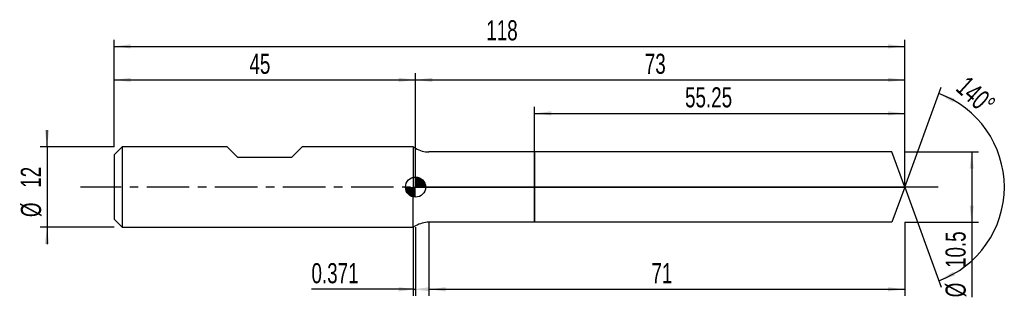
# Model space of a CAD drawing. Extents: x -14 to 133, y -16 to 25.
import ezdxf
from ezdxf.enums import TextEntityAlignment as Align

# ---------------------------------------------------------------- set-up
doc = ezdxf.new("R2010")
doc.units = 0
doc.linetypes.add('CENTER', pattern=[10.16, 6.35, -1.27, 1.27, -1.27])
doc.layers.get('0').update_dxf_attribs({"linetype": 'CONTINUOUS'})
for name, color, linetype in [('1', 4, 'CONTINUOUS'), ('2', 7, 'CONTINUOUS'), ('4', 2, 'CENTER'), ('CUT', 1, 'CONTINUOUS'), ('NOCUT', 7, 'CONTINUOUS'), ('SK1', 4, 'CONTINUOUS'), ('SK2', 7, 'CONTINUOUS'), ('SK4', 2, 'CENTER')]:
    doc.layers.add(name, color=color, linetype=linetype)
doc.dimstyles.new('SLDDIMSTYLE0', dxfattribs={"dimtxt": 3, "dimasz": 2.5, "dimexe": 0, "dimexo": 0.0625, "dimgap": 0.75, "dimtad": 1, "dimrnd": 1e-09, "dimzin": 12, "dimsah": 1, "dimcen": 0.09, "dimazin": 3, "dimtfac": 1, "dimtofl": 0, "dimtmove": 0, "dimatfit": 3})
doc.dimstyles.new('SLDDIMSTYLE1', dxfattribs={"dimtxt": 3, "dimasz": 2.5, "dimexe": 0, "dimexo": 0.0625, "dimgap": 0.75, "dimtad": 1, "dimrnd": 1e-09, "dimsah": 1, "dimcen": 0.09, "dimazin": 3, "dimtfac": 1, "dimtofl": 0, "dimtmove": 0, "dimatfit": 3})
doc.dimstyles.new('SLDDIMSTYLE2', dxfattribs={"dimtxt": 3, "dimasz": 2.5, "dimexe": 0, "dimexo": 0.0625, "dimgap": 0.75, "dimtad": 1, "dimzin": 12, "dimsah": 1, "dimcen": 0.09, "dimazin": 3, "dimtfac": 1, "dimtofl": 0, "dimtmove": 0, "dimatfit": 3})
doc.dimstyles.new('SLDDIMSTYLE3', dxfattribs={"dimtxt": 3, "dimasz": 2.5, "dimexe": 0, "dimexo": 0.0625, "dimgap": 0.75, "dimtad": 1, "dimrnd": 1e-09, "dimzin": 12, "dimsah": 1, "dimcen": 0.09, "dimazin": 3, "dimtfac": 1, "dimtmove": 0, "dimatfit": 3})

# ---------------------------------------------------------------- blocks, each defined once
blk = doc.blocks.new('_D')
at = {"layer": '2'}
for p, q in [((47, -5.25), (47, -16.25)), ((118, -5.25), (118, -16.25)), ((47, -15.25), (118, -15.25))]:
    blk.add_line(p, q, dxfattribs=at)
for points in [[(47, -15.25), (49.5, -15.56), (49.5, -14.94)], [(118, -15.25), (115.5, -14.94), (115.5, -15.56)]]:
    blk.add_solid(points, dxfattribs=at)
at = {"layer": '2', "width": 0.7}
blk.add_text('71', height=3, rotation=360, dxfattribs=at).set_placement((80.21, -15.25), align=Align.BOTTOM_LEFT)
blk = doc.blocks.new('_D_1')
at = {"layer": '2'}
for p, q in [((118, 5.25), (129, 5.25)), ((128, 5.25), (128, -5.25)), ((118, -5.25), (129, -5.25)), ((128, -5.25), (128, -16.45))]:
    blk.add_line(p, q, dxfattribs=at)
for points in [[(128, 5.25), (127.69, 2.75), (128.31, 2.75)], [(128, -5.25), (128.31, -2.75), (127.69, -2.75)]]:
    blk.add_solid(points, dxfattribs=at)
at = {"layer": '2', "width": 0.7}
for s, p in [('10.5', (127.99, -12.07)), ('%%c', (128, -16.45))]:
    blk.add_text(s, height=3, rotation=90, dxfattribs=at).set_placement(p, align=Align.BOTTOM_LEFT)
blk = doc.blocks.new('_D_2')
at = {"layer": '2'}
for p, q in [((44.63, -6), (44.63, -16.25)), ((45, -6), (45, -16.25)), ((44.63, -15.25), (29.47, -15.25)), ((44.63, -15.25), (45, -15.25))]:
    blk.add_line(p, q, dxfattribs=at)
for points in [[(45, -15.25), (42.5, -14.94), (42.5, -15.56)], [(44.63, -15.25), (47.13, -15.56), (47.13, -14.94)]]:
    blk.add_solid(points, dxfattribs=at)
at = {"layer": '2', "width": 0.7}
blk.add_text('0.371', height=3, dxfattribs=at).set_placement((29.47, -15.25), align=Align.BOTTOM_LEFT)
blk = doc.blocks.new('_D_3')
at = {"layer": '2'}
for p, q in [((62.75, 5.25), (62.75, 12)), ((118, 5.25), (118, 12)), ((62.75, 11), (118, 11))]:
    blk.add_line(p, q, dxfattribs=at)
for points in [[(62.75, 11), (65.25, 10.69), (65.25, 11.31)], [(118, 11), (115.5, 11.31), (115.5, 10.69)]]:
    blk.add_solid(points, dxfattribs=at)
at = {"layer": '2', "width": 0.7}
blk.add_text('55.25', height=3, rotation=360, dxfattribs=at).set_placement((85.22, 11), align=Align.BOTTOM_LEFT)
blk = doc.blocks.new('_D_4')
at = {"layer": '2'}
for q in [(123.42, 14.91), (123.42, -14.91)]:
    blk.add_line((118, 0), q, dxfattribs=at)
blk.add_arc((118, 0), 14.87, 289.9919, 70.0081, dxfattribs=at)
for points in [[(123.08, 13.97), (125.22, 12.64), (125.48, 13.2)], [(123.08, -13.97), (125.48, -13.2), (125.22, -12.64)]]:
    blk.add_solid(points, dxfattribs=at)
at = {"layer": '2', "width": 0.7}
blk.add_text('140°', height=3, rotation=-42.2737, dxfattribs=at).set_placement((124.85, 13.87), align=Align.BOTTOM_LEFT)
blk = doc.blocks.new('_D_5')
at = {"layer": 'SK2'}
for p, q in [((0, 6), (0, 22)), ((0, 21), (118, 21)), ((118, 6), (118, 22))]:
    blk.add_line(p, q, dxfattribs=at)
for points in [[(0, 21), (2.5, 20.69), (2.5, 21.31)], [(118, 21), (115.5, 21.31), (115.5, 20.69)]]:
    blk.add_solid(points, dxfattribs=at)
at = {"layer": 'SK2', "width": 0.7}
blk.add_text('118', height=3, dxfattribs=at).set_placement((55.56, 21), align=Align.BOTTOM_LEFT)
blk = doc.blocks.new('_D_6')
at = {"layer": 'SK2'}
for p, q in [((0, 6), (0, 17)), ((45, 6), (45, 17)), ((0, 16), (45, 16))]:
    blk.add_line(p, q, dxfattribs=at)
for points in [[(0, 16), (2.5, 15.69), (2.5, 16.31)], [(45, 16), (42.5, 16.31), (42.5, 15.69)]]:
    blk.add_solid(points, dxfattribs=at)
at = {"layer": 'SK2', "width": 0.7}
blk.add_text('45', height=3, dxfattribs=at).set_placement((20.21, 16), align=Align.BOTTOM_LEFT)
blk = doc.blocks.new('_D_7')
at = {"layer": 'SK2'}
for p, q in [((45, 0), (45, 17)), ((118, 0), (118, 17)), ((45, 16), (118, 16))]:
    blk.add_line(p, q, dxfattribs=at)
for points in [[(45, 16), (47.5, 15.69), (47.5, 16.31)], [(118, 16), (115.5, 16.31), (115.5, 15.69)]]:
    blk.add_solid(points, dxfattribs=at)
at = {"layer": 'SK2', "width": 0.7}
blk.add_text('73', height=3, dxfattribs=at).set_placement((79.21, 16), align=Align.BOTTOM_LEFT)
blk = doc.blocks.new('_D_8')
at = {"layer": 'SK2'}
for p, q in [((-10, 6), (-10, 8.5)), ((0, 6), (-11, 6)), ((-10, 6), (-10, -6)), ((0, -6), (-11, -6)), ((-10, -6), (-10, -8.5))]:
    blk.add_line(p, q, dxfattribs=at)
for points in [[(-10, 6), (-9.69, 8.5), (-10.31, 8.5)], [(-10, -6), (-10.31, -8.5), (-9.69, -8.5)]]:
    blk.add_solid(points, dxfattribs=at)
at = {"layer": 'SK2', "width": 0.7}
for s, p in [('12', (-10.01, -0.1)), ('%%c', (-10, -4.48))]:
    blk.add_text(s, height=3, rotation=90, dxfattribs=at).set_placement(p, align=Align.BOTTOM_LEFT)
blk = doc.blocks.new('*U11')
at = {"color": 0, "linetype": 'CONTINUOUS'}
for points in [[(0, 0), (0, 1.5), (0.29, 0)], [(0.29, 0), (0, 1.5), (0.29, 1.47)], [(0.29, 0), (0.29, 1.47), (0.57, 0)], [(0.57, 0), (0.29, 1.47), (0.57, 1.39)], [(0.57, 0), (0.57, 1.39), (0.83, 0)], [(0.83, 0), (0.57, 1.39), (0.83, 1.25)], [(0.83, 0), (0.83, 1.25), (1.06, 0)], [(1.06, 0), (0.83, 1.25), (1.06, 1.06)], [(1.06, 0), (1.06, 1.06), (1.25, 0)], [(1.25, 0), (1.06, 1.06), (1.25, 0.83)], [(1.25, 0), (1.25, 0.83), (1.39, 0)], [(1.39, 0), (1.25, 0.83), (1.39, 0.57)], [(1.39, 0), (1.39, 0.57), (1.47, 0)], [(1.47, 0), (1.39, 0.57), (1.47, 0.29)], [(1.47, 0), (1.47, 0.29), (1.5, 0)]]:
    blk.add_solid(points, dxfattribs=at)
blk = doc.blocks.new('*U12')
at = {"color": 0, "linetype": 'CONTINUOUS'}
for points in [[(-1.48, -0.26), (-1.5, 0), (-1.48, 0)], [(-1.48, -0.26), (-1.48, 0), (-1.41, -0.51)], [(-1.41, -0.51), (-1.48, 0), (-1.41, 0)], [(-1.41, -0.51), (-1.41, 0), (-1.3, -0.75)], [(-1.3, -0.75), (-1.41, 0), (-1.3, 0)], [(-1.3, -0.75), (-1.3, 0), (-1.15, -0.96)], [(-1.15, -0.96), (-1.3, 0), (-1.15, 0)], [(-1.15, -0.96), (-1.15, 0), (-0.96, -1.15)], [(-0.96, -1.15), (-1.15, 0), (-0.96, 0)], [(-0.96, -1.15), (-0.96, 0), (-0.75, -1.3)], [(-0.75, -1.3), (-0.96, 0), (-0.75, 0)], [(-0.75, -1.3), (-0.75, 0), (-0.51, -1.41)], [(-0.51, -1.41), (-0.75, 0), (-0.51, 0)], [(-0.51, -1.41), (-0.51, 0), (-0.26, -1.48)], [(-0.26, -1.48), (-0.51, 0), (-0.26, 0)], [(-0.26, -1.48), (-0.26, 0), (0, -1.5)], [(0, -1.5), (-0.26, 0), (0, 0)]]:
    blk.add_solid(points, dxfattribs=at)
blk = doc.blocks.new('SW_DOWELSYMBOL_0')
at = {"layer": 'SK1', "color": 0}
blk.add_circle((0, 0), 1.5, dxfattribs=at)
at = {"color": 0, "linetype": 'CONTINUOUS'}
for name in ['*U11', '*U12']:
    blk.add_blockref(name, (0, 0), dxfattribs=at)

msp = doc.modelspace()

# ---------------------------------------------------------------- linework, layer by layer
at = {"layer": '1'}
for p, q in [((45, 5.786), (44.629, 6)), ((44.629, 6), (44.629, 0)), ((62.75, 5.25), (47, 5.25)), ((116.09, 5.25), (62.75, 5.25)), ((62.75, 5.25), (62.75, 0)), ((62.75, 0), (62.75, 5.25)), ((118, 0), (116.09, 5.25)), ((44.629, -6), (44.629, 0)), ((62.75, -5.25), (62.75, 0)), ((62.75, 0), (62.75, -5.25)), ((118, 0), (116.09, -5.25)), ((45, -5.786), (44.629, -6)), ((62.75, -5.25), (47, -5.25)), ((116.09, -5.25), (62.75, -5.25))]:
    msp.add_line(p, q, dxfattribs=at)
for centre, start, end in [((47, 9.25), 240, 270), ((47, -9.25), 90, 120)]:
    msp.add_arc(centre, 4, start, end, dxfattribs=at)
at = {"layer": '4'}
msp.add_line((118, 0), (45, 0), dxfattribs=at)
at = {"layer": 'CUT'}
for p, q in [((116.09, 5.25), (62.75, 5.25)), ((62.75, 5.25), (62.75, 0)), ((118, 0), (116.09, 5.25)), ((62.75, 0), (118, 0))]:
    msp.add_line(p, q, dxfattribs=at)
at = {"layer": 'NOCUT'}
for p, q in [((45, 5.786), (44.629, 6)), ((44.629, 6), (44.629, 0)), ((62.75, 5.25), (47, 5.25)), ((62.75, 0), (62.75, 5.25)), ((44.629, 0), (62.75, 0))]:
    msp.add_line(p, q, dxfattribs=at)
msp.add_arc((47, 9.25), 4, 240, 270, dxfattribs=at)
at = {"layer": 'SK1'}
for p, q in [((1.2, 6), (0, 4.8)), ((16.9, 6), (1.2, 6)), ((1.2, 6), (1.2, -6)), ((18.5, 4.4), (16.9, 6)), ((28.1, 6), (26.5, 4.4)), ((44.629, 6), (28.1, 6)), ((0, 4.8), (0, 0)), ((26.5, 4.4), (18.5, 4.4)), ((0, 0), (0, -4.8)), ((0, -4.8), (1.2, -6)), ((1.2, -6), (44.629, -6))]:
    msp.add_line(p, q, dxfattribs=at)
msp.add_circle((45, 0), 1.5, dxfattribs=at)
at = {"layer": 'SK4'}
msp.add_line((123, 0), (-5, 0), dxfattribs=at)

# ---------------------------------------------------------------- block references
at = {"layer": 'SK1'}
msp.add_blockref('SW_DOWELSYMBOL_0', (45, 0), dxfattribs=at)

# ---------------------------------------------------------------- texts
at = {"layer": 'SK2', "width": 0.7}
msp.add_text('AP1', height=0.05, dxfattribs=at).set_placement((45, -0.018), align=Align.BOTTOM_LEFT)

# ---------------------------------------------------------------- dimensions: what is measured, and where the dimension line sits
at = {"layer": '2'}
dim = msp.add_angular_dim_2l(base=(132.866, 0), line1=((118, 0), (116.09, 5.25)), line2=((116.09, -5.25), (118, 0)), dimstyle='SLDDIMSTYLE2', dxfattribs=at)
dim.commit()
dim.dimension.update_dxf_attribs({"geometry": '_D_4', "text_midpoint": (128, 11), "dimtype": 162})
for base, p1, p2, dimstyle, picture, middle in [((118, 11), (62.75, 5.25), (118, 5.25), 'SLDDIMSTYLE0', '_D_3', (90.375, 11)), ((118, -15.25), (47, -5.25), (118, -5.25), 'SLDDIMSTYLE0', '_D', (82.5, -15.25)), ((45, -15.25), (44.629, -6), (45, -6), 'SLDDIMSTYLE1', '_D_2', (34.629, -15.25))]:
    dim = msp.add_linear_dim(base=base, p1=p1, p2=p2, dimstyle=dimstyle, dxfattribs=at)
    dim.commit()
    dim.dimension.update_dxf_attribs({"geometry": picture, "text_midpoint": middle, "dimtype": 160})
dim = msp.add_linear_dim(base=(128, -5.25), p1=(118, 5.25), p2=(118, -5.25), angle=90, text='%%c<>', dimstyle='SLDDIMSTYLE0', dxfattribs=at)
dim.commit()
dim.dimension.update_dxf_attribs({"geometry": '_D_1', "text_midpoint": (128, -10.25), "dimtype": 160})
at = {"layer": 'SK2'}
for base, p1, p2, picture, middle in [((118, 21), (0, 6), (118, 6), '_D_5', (59, 21)), ((45, 16), (0, 6), (45, 6), '_D_6', (22.5, 16)), ((118, 16), (45, 0), (118, 0), '_D_7', (81.5, 16))]:
    dim = msp.add_linear_dim(base=base, p1=p1, p2=p2, dimstyle='SLDDIMSTYLE0', dxfattribs=at)
    dim.commit()
    dim.dimension.update_dxf_attribs({"geometry": picture, "text_midpoint": middle, "dimtype": 160})
dim = msp.add_linear_dim(base=(-10, -6), p1=(0, 6), p2=(0, -6), angle=90, text='%%c<>', dimstyle='SLDDIMSTYLE3', dxfattribs=at)
dim.commit()
dim.dimension.update_dxf_attribs({"geometry": '_D_8', "text_midpoint": (-10, 0), "dimtype": 160})

doc.saveas('drawing.dxf')
